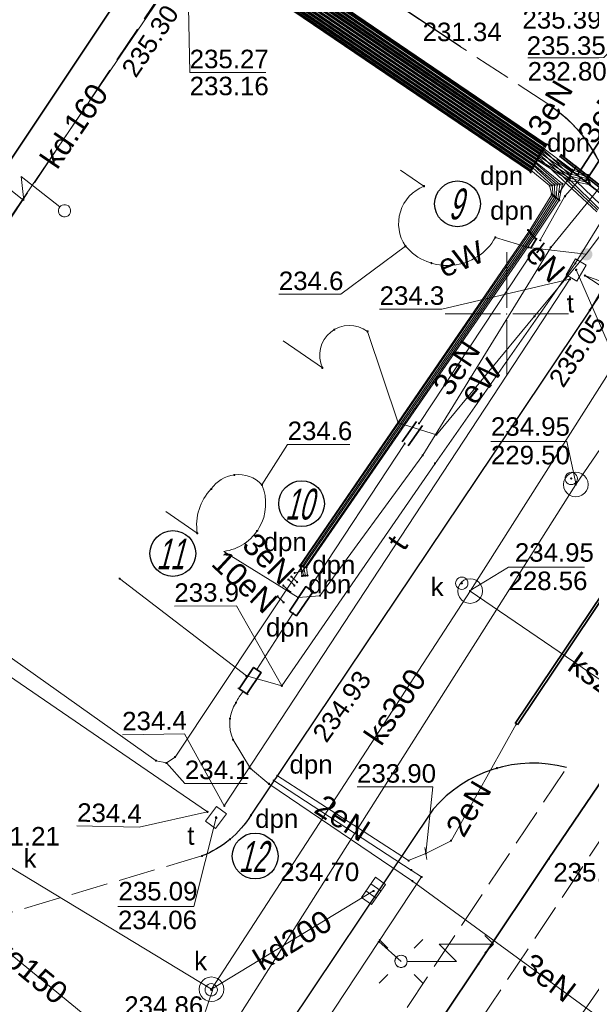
# Model space of a CAD drawing. Header units: metres. Extents: x 6603648 to 6604252, y 5739748 to 5740166.
# Tile 44 of 114: x 6603730 to 6603753, y 5739972 to 5740012. Entities that reach past the tile are written whole.
import ezdxf
from ezdxf.enums import TextEntityAlignment as Align

# ---------------------------------------------------------------- set-up
doc = ezdxf.new("R2010")
doc.units = ezdxf.units.M
doc.header["$PDSIZE"] = 0.75
doc.linetypes.add('ARK_LIN', pattern=[50, 50, 0])
doc.linetypes.add('PRZER3-1', pattern=[2, 1.5, -0.5])
doc.layers.get('0').update_dxf_attribs({"linetype": 'CONTINUOUS'})
for name, color, linetype, lineweight, true_color in [('GSLKOU', 7, 'CONTINUOUS', 18, 0x0a0909), ('GSLKRW', 7, 'CONTINUOUS', 25, 0x0a0909), ('GSLTTR', 7, 'CONTINUOUS', 35, 0x0a0909), ('GSPPRB', 7, 'CONTINUOUS', 18, 0x0a0909), ('GSPWPS', 7, 'CONTINUOUS', 13, 0x0a0909), ('GSPWPS_O', 7, 'CONTINUOUS', 13, 0x0a0909), ('GSSKOA', 7, 'CONTINUOUS', 18, 0x0a0909), ('GSSKPL', 7, 'CONTINUOUS', 18, 0x0a0909), ('GULENN', 1, 'CONTINUOUS', 18, 0xff0000), ('GULENN_O', 1, 'CONTINUOUS', 18, 0xff0000), ('GULEOR', 1, 'CONTINUOUS', 35, 0xff0000), ('GULEWN', 1, 'CONTINUOUS', 18, 0xff0000), ('GULEWN_O', 1, 'CONTINUOUS', 18, 0xff0000), ('GULKDP', 7, 'CONTINUOUS', 18, 0x803300), ('GULKDP_O', 7, 'CONTINUOUS', 18, 0x803300), ('GULKSP', 7, 'CONTINUOUS', 18, 0x803300), ('GULKSP_O', 7, 'CONTINUOUS', 18, 0x803300), ('GULTPR', 7, 'CONTINUOUS', 18, 0xff9100), ('GULTPR_O', 7, 'CONTINUOUS', 18, 0xff9100), ('GULWOP', 5, 'CONTINUOUS', 18, 0x0000ff), ('GULWOP_O', 5, 'CONTINUOUS', 18, 0x0000ff), ('GUPENP_O', 1, 'CONTINUOUS', 18, 0xff0000), ('GUPEZC', 7, 'CONTINUOUS', 18, 0x0a0909), ('GUPISL', 7, 'CONTINUOUS', 18, 0x0a0909), ('GUPKKS', 7, 'CONTINUOUS', 18, 0x0a0909), ('GUPKSD', 7, 'CONTINUOUS', 18, 0x803300), ('GUPKWZ', 7, 'CONTINUOUS', 18, 0x0a0909), ('GUPKWZ_O', 7, 'CONTINUOUS', 18, 0x0a0909), ('GUPTWZ', 7, 'CONTINUOUS', 18, 0x0a0909), ('GUPTWZ_O', 7, 'CONTINUOUS', 18, 0x0a0909)]:
    doc.layers.add(name, color=color, linetype=linetype, lineweight=lineweight, true_color=true_color)
for name, color, linetype, true_color in [('GUPESH', 1, 'CONTINUOUS', 0xff0000), ('GUPESH_O', 1, 'CONTINUOUS', 0xff0000), ('GUPEUI', 7, 'CONTINUOUS', 0x0a0909), ('GUPKSH', 7, 'CONTINUOUS', 0x803300), ('GUPKSH_O', 7, 'CONTINUOUS', 0x803300), ('GUPKZA_O', 7, 'CONTINUOUS', 0x0a0909), ('GUPTSH', 7, 'CONTINUOUS', 0xff9100), ('GUPTSH_O', 7, 'CONTINUOUS', 0xff9100), ('GUPWSH_O', 5, 'CONTINUOUS', 0x0000ff)]:
    doc.layers.add(name, color=color, linetype=linetype, true_color=true_color)
doc.layers.add('PKT_ARK', color=7, linetype='ARK_LIN', lineweight=18)
doc.styles.add('Arial', font='arial.ttf')
doc.styles.add('GEOS_050', font='GEOS_050', dxfattribs={"oblique": 15, "height": 2.5})

# ---------------------------------------------------------------- blocks, each defined once
blk = doc.blocks.new('GSPPRB0')
at = {"color": 0, "lineweight": 18}
blk.add_lwpolyline([(-0.007955, 0.0225), (0.007955, 0.0225), (0.0225, 0.007955), (0.0225, -0.007955), (0.007955, -0.0225), (-0.007955, -0.0225), (-0.0225, -0.007955), (-0.0225, 0.007955)], close=True, dxfattribs=at)
blk = doc.blocks.new('GUPISL1_5')
at = {"color": 0}
for points in [[(3.396745, 1.05234), (3.75, 0.7), (3.396745, 0.34766)], [(0.25, 0), (2.25, 0), (1.55, 0.7), (3.75, 0.7)]]:
    blk.add_lwpolyline(points, dxfattribs=at)
blk.add_lwpolyline([(0.25, 0), (0.241481, -0.064705), (0.216506, -0.125), (0.176777, -0.176777), (0.125, -0.216506), (0.064705, -0.241481), (0, -0.25), (-0.064705, -0.241481), (-0.125, -0.216506), (-0.176777, -0.176777), (-0.216506, -0.125), (-0.241481, -0.064705), (-0.25, 0), (-0.241481, 0.064705), (-0.216506, 0.125), (-0.176777, 0.176777), (-0.125, 0.216506), (-0.064705, 0.241481), (0, 0.25), (0.064705, 0.241481), (0.125, 0.216506), (0.176777, 0.176777), (0.216506, 0.125), (0.241481, 0.064705)], close=True, dxfattribs=at)
blk = doc.blocks.new('GUPEZC1')
at = {"color": 0}
blk.add_lwpolyline([(0, 0.25), (0, -0.25)], dxfattribs=at)
blk = doc.blocks.new('GUPISL1_4')
at = {"color": 0}
blk.add_lwpolyline([(0.25, 0), (0.241481, -0.064705), (0.216506, -0.125), (0.176777, -0.176777), (0.125, -0.216506), (0.064705, -0.241481), (0, -0.25), (-0.064705, -0.241481), (-0.125, -0.216506), (-0.176777, -0.176777), (-0.216506, -0.125), (-0.241481, -0.064705), (-0.25, 0), (-0.241481, 0.064705), (-0.216506, 0.125), (-0.176777, 0.176777), (-0.125, 0.216506), (-0.064705, 0.241481), (0, 0.25), (0.064705, 0.241481), (0.125, 0.216506), (0.176777, 0.176777), (0.216506, 0.125), (0.241481, 0.064705)], close=True, dxfattribs=at)
blk = doc.blocks.new('GUPISL1_10')
at = {"color": 0}
for points in [[(-0.883883, 0.883883), (-0.53033, 0.53033)], [(0.883883, 0.883883), (0.53033, 0.53033)], [(-0.883883, -0.883883), (-0.53033, -0.53033)], [(0.883883, -0.883883), (0.53033, -0.53033)]]:
    blk.add_lwpolyline(points, dxfattribs=at)
blk.add_lwpolyline([(0.25, 0), (0.234922, -0.085505), (0.19151, -0.160697), (0.125, -0.216507), (0.064705, -0.241482), (0, -0.25), (-0.064705, -0.241482), (-0.125, -0.216507), (-0.183262, -0.170042), (-0.225242, -0.10847), (-0.247207, -0.03726), (-0.247207, 0.03726), (-0.225242, 0.10847), (-0.183262, 0.170042), (-0.125, 0.216507), (-0.05563, 0.243732), (0.018682, 0.2493), (0.091335, 0.232718), (0.155872, 0.195458), (0.20656, 0.14083), (0.238893, 0.07369)], close=True, dxfattribs=at)
blk = doc.blocks.new('GUPESH1')
blk.add_hatch(color=0).paths.add_polyline_path([(0, 0.045), (-0.011647, 0.043467), (-0.0225, 0.038971), (-0.03182, 0.03182), (-0.038971, 0.0225), (-0.043467, 0.011647), (-0.045, 0), (-0.043467, -0.011647), (-0.038971, -0.0225), (-0.03182, -0.03182), (-0.0225, -0.038971), (-0.011647, -0.043467), (0, -0.045), (0.011647, -0.043467), (0.0225, -0.038971), (0.03182, -0.03182), (0.038971, -0.0225), (0.043467, -0.011647), (0.045, 0), (0.043467, 0.011647), (0.038971, 0.0225), (0.03182, 0.03182), (0.0225, 0.038971), (0.011647, 0.043467)])
blk = doc.blocks.new('GUPEUI1')
blk.add_hatch(color=0).paths.add_polyline_path([(0, 0.25), (-0.064705, 0.241481), (-0.125, 0.216506), (-0.176777, 0.176777), (-0.216506, 0.125), (-0.241481, 0.064705), (-0.25, 0), (-0.241481, -0.064705), (-0.216506, -0.125), (-0.176777, -0.176777), (-0.125, -0.216506), (-0.064705, -0.241481), (0, -0.25), (0.064705, -0.241481), (0.125, -0.216506), (0.176777, -0.176777), (0.216506, -0.125), (0.241481, -0.064705), (0.25, 0), (0.241481, 0.064705), (0.216506, 0.125), (0.176777, 0.176777), (0.125, 0.216506), (0.064705, 0.241481)])
blk = doc.blocks.new('GUPTSH1')
blk.add_hatch(color=0).paths.add_polyline_path([(0, 0.045), (-0.011647, 0.043467), (-0.0225, 0.038971), (-0.03182, 0.03182), (-0.038971, 0.0225), (-0.043467, 0.011647), (-0.045, 0), (-0.043467, -0.011647), (-0.038971, -0.0225), (-0.03182, -0.03182), (-0.0225, -0.038971), (-0.011647, -0.043467), (0, -0.045), (0.011647, -0.043467), (0.0225, -0.038971), (0.03182, -0.03182), (0.038971, -0.0225), (0.043467, -0.011647), (0.045, 0), (0.043467, 0.011647), (0.038971, 0.0225), (0.03182, 0.03182), (0.0225, 0.038971), (0.011647, 0.043467)])
blk = doc.blocks.new('GUPKWZ1_1')
at = {"color": 0}
blk.add_lwpolyline([(0.25, 0), (0.241481, -0.064705), (0.216506, -0.125), (0.176777, -0.176777), (0.125, -0.216506), (0.064705, -0.241481), (0, -0.25), (-0.064705, -0.241481), (-0.125, -0.216506), (-0.176777, -0.176777), (-0.216506, -0.125), (-0.241481, -0.064705), (-0.25, 0), (-0.241481, 0.064705), (-0.216506, 0.125), (-0.176777, 0.176777), (-0.125, 0.216506), (-0.064705, 0.241481), (0, 0.25), (0.064705, 0.241481), (0.125, 0.216506), (0.176777, 0.176777), (0.216506, 0.125), (0.241481, 0.064705)], close=True, dxfattribs=at)
blk = doc.blocks.new('GUPKSD1_1')
at = {"color": 0}
blk.add_lwpolyline([(0.5, 0), (0.482963, -0.12941), (0.433013, -0.25), (0.353553, -0.353553), (0.25, -0.433013), (0.12941, -0.482963), (0, -0.5), (-0.12941, -0.482963), (-0.25, -0.433013), (-0.353553, -0.353553), (-0.433013, -0.25), (-0.482963, -0.12941), (-0.5, 0), (-0.482963, 0.12941), (-0.433013, 0.25), (-0.353553, 0.353553), (-0.25, 0.433013), (-0.12941, 0.482963), (0, 0.5), (0.12941, 0.482963), (0.25, 0.433013), (0.353553, 0.353553), (0.433013, 0.25), (0.482963, 0.12941)], close=True, dxfattribs=at)
blk = doc.blocks.new('GUPTWZ1_3')
at = {"color": 0}
blk.add_lwpolyline([(0.375, -0.25), (-0.375, -0.25), (-0.375, 0.25), (0.375, 0.25)], close=True, dxfattribs=at)
blk = doc.blocks.new('GUPKSH1')
blk.add_hatch(color=0).paths.add_polyline_path([(0, 0.045), (-0.011647, 0.043467), (-0.0225, 0.038971), (-0.03182, 0.03182), (-0.038971, 0.0225), (-0.043467, 0.011647), (-0.045, 0), (-0.043467, -0.011647), (-0.038971, -0.0225), (-0.03182, -0.03182), (-0.0225, -0.038971), (-0.011647, -0.043467), (0, -0.045), (0.011647, -0.043467), (0.0225, -0.038971), (0.03182, -0.03182), (0.038971, -0.0225), (0.043467, -0.011647), (0.045, 0), (0.043467, 0.011647), (0.038971, 0.0225), (0.03182, 0.03182), (0.0225, 0.038971), (0.011647, 0.043467)])
blk = doc.blocks.new('GUPKKS1')
at = {"color": 0}
blk.add_lwpolyline([(0.5, -0.25), (-0.5, -0.25), (-0.5, 0.25), (0.5, 0.25)], close=True, dxfattribs=at)
for points in [[(-0.175, -0.25), (-0.175, 0.25)], [(0.175, -0.25), (0.175, 0.25)]]:
    blk.add_lwpolyline(points, dxfattribs=at)
blk = doc.blocks.new('GSPWPS1')
blk.add_hatch(color=0).paths.add_polyline_path([(0, 0.045), (-0.011647, 0.043467), (-0.0225, 0.038971), (-0.03182, 0.03182), (-0.038971, 0.0225), (-0.043467, 0.011647), (-0.045, 0), (-0.043467, -0.011647), (-0.038971, -0.0225), (-0.03182, -0.03182), (-0.0225, -0.038971), (-0.011647, -0.043467), (0, -0.045), (0.011647, -0.043467), (0.0225, -0.038971), (0.03182, -0.03182), (0.038971, -0.0225), (0.043467, -0.011647), (0.045, 0), (0.043467, 0.011647), (0.038971, 0.0225), (0.03182, 0.03182), (0.0225, 0.038971), (0.011647, 0.043467)])
blk = doc.blocks.new('ASS_SYM', base_point=(826.5, 303.25))
at = {"layer": 'PKT_ARK'}
for p, q in [((826.5, 303.5), (826.5, 305.75)), ((826.25, 303.25), (824, 303.25)), ((826.5, 303), (826.5, 300.75)), ((826.75, 303.25), (829, 303.25))]:
    blk.add_line(p, q, dxfattribs=at)
blk.add_point((826.5, 303.25), dxfattribs=at)
blk.add_point((826.5, 303.25), dxfattribs=at)

msp = doc.modelspace()

# ---------------------------------------------------------------- linework, layer by layer
for centre in [(6603748.005, 5740004.461), (6603741.682, 5739992.309), (6603736.463, 5739990.289), (6603739.801, 5739978.024)]:
    msp.add_circle(centre, 0.928)
at = {"layer": 'GSLKOU', "color": 18, "linetype": 'PRZER3-1', "lineweight": 18, "true_color": 0x0a0909}
for points in [[(6603732.661, 5739951.904), (6603752.425, 5739981.605)], [(6603734.536, 5739949.701), (6603754.754, 5739980.119)]]:
    msp.add_lwpolyline(points, dxfattribs=at)
at = {"layer": 'GSLKRW', "color": 18, "linetype": 'Continuous', "lineweight": 25, "true_color": 0x0a0909}
for points in [[(6603753.371, 5740000.151), (6603765.668, 5740018.361), (6603766.655, 5740019.953), (6603778.475, 5740037.568), (6603779.066, 5740038.432), (6603787.402, 5740050.94), (6603788.507, 5740052.702), (6603794.339, 5740061.531), (6603795.553, 5740063.198), (6603803.8, 5740084.82)], [(6603748.13, 5740010.83), (6603738.74, 5740017.1), (6603736.51, 5740018.59), (6603732.35, 5740021.36), (6603730.12, 5740022.86), (6603726, 5740025.6), (6603723.79, 5740027.08), (6603719.86, 5740029.72), (6603717.63, 5740031.22), (6603713.87, 5740033.74), (6603712.38, 5740034.75), (6603711.06, 5740035.65), (6603709.86, 5740036.43), (6603715.18, 5740044.25), (6603715.538, 5740044.785)]]:
    msp.add_lwpolyline(points, dxfattribs=at)
for points in [[(6603751.714, 5740008.484, -0.411757), (6603753.371, 5740000.151), (6603739.63, 5739979.68, -0.163934), (6603737.64, 5739978.03)], [(6603752.42, 5739981.61, 0.290206), (6603747.02, 5739979.92), (6603733.36, 5739959.55), (6603726.67, 5739949.5), (6603726.06, 5739948.7), (6603721.14, 5739942.69), (6603720.7, 5739951.42, 0.033899), (6603722.32, 5739953.87, 0.214352), (6603722.14, 5739958.99)]]:
    msp.add_lwpolyline(points, format="xyb", dxfattribs=at)
at = {"layer": 'GSLTTR', "color": 18, "linetype": 'Continuous', "lineweight": 35, "true_color": 0x0a0909}
msp.add_lwpolyline([(6603743.23, 5740026.2), (6603737, 5740016.92), (6603724.75, 5739998.56, 0.067802), (6603719.01, 5739986.63, 0.126619), (6603717.56, 5739961.64)], format="xyb", dxfattribs=at)
msp.add_lwpolyline([(6603754.73, 5739982.39), (6603751.71, 5739977.92), (6603748.86, 5739973.66), (6603746.04, 5739969.46)], dxfattribs=at)
at = {"layer": 'GSSKOA', "color": 18, "linetype": 'PRZER3-1', "lineweight": 18, "true_color": 0x0a0909}
msp.add_lwpolyline([(6603715.538, 5740044.785), (6603757.379, 5740016.708, 0.395703), (6603765.668, 5740018.361), (6603753.371, 5740000.151, 0.411757), (6603751.714, 5740008.484), (6603748.13, 5740010.83), (6603738.74, 5740017.1), (6603736.51, 5740018.59), (6603732.35, 5740021.36), (6603730.12, 5740022.86), (6603726, 5740025.6), (6603723.79, 5740027.08), (6603719.86, 5740029.72), (6603717.63, 5740031.22), (6603713.87, 5740033.74), (6603712.38, 5740034.75), (6603711.06, 5740035.65), (6603709.86, 5740036.43), (6603715.18, 5740044.25)], format="xyb", close=True, dxfattribs=at)
msp.add_lwpolyline([(6603739.63, 5739979.68, -0.163934), (6603737.64, 5739978.03), (6603729.43, 5739975.6), (6603720.87, 5739962.11), (6603720.98, 5739960.62, -0.117673), (6603722.14, 5739958.99, -0.214352), (6603722.32, 5739953.87, -0.033899), (6603720.7, 5739951.42), (6603721.14, 5739942.69), (6603726.06, 5739948.7), (6603726.67, 5739949.5), (6603733.36, 5739959.55)], format="xyb", dxfattribs=at)
at = {"layer": 'GSSKPL', "color": 18, "linetype": 'PRZER3-1', "lineweight": 18, "true_color": 0x0a0909}
msp.add_lwpolyline([(6603718.62, 5739963.32, -0.052081), (6603718, 5739973.29, -0.091075), (6603722.03, 5739990.76), (6603726.4, 5739998.67), (6603738.74, 5740017.1), (6603736.51, 5740018.59), (6603732.35, 5740021.36), (6603730.12, 5740022.86), (6603726, 5740025.6), (6603723.79, 5740027.08), (6603719.86, 5740029.72), (6603717.63, 5740031.22), (6603713.87, 5740033.74), (6603712.38, 5740034.75), (6603710.58, 5740032.06, 0.196712), (6603706.96, 5740012.89), (6603707.72, 5740009.07), (6603709.94, 5739997.72), (6603712.2, 5739986.22), (6603714.53, 5739974.4), (6603717.07, 5739961.54)], format="xyb", dxfattribs=at)
at = {"layer": 'GULENN', "color": 1, "linetype": 'Continuous', "lineweight": 18, "true_color": 0xff0000}
for points in [[(6603724.51, 5740081.59), (6603726.42, 5740080.26), (6603726.73, 5740079.56), (6603726.36, 5740078.87), (6603707.09, 5740049.69), (6603706.45, 5740048.05), (6603706.06, 5740046.53), (6603705.33, 5740040.95), (6603705.39, 5740040.52), (6603705.53, 5740040.01), (6603705.73, 5740039.66), (6603722.62, 5740026.02), (6603723.43, 5740025.46), (6603751.35, 5740006.51), (6603752.61, 5740005.67), (6603753.33, 5740005.46)], [(6603724.57, 5740081.67), (6603726.49, 5740080.31), (6603726.82, 5740079.56), (6603726.4, 5740078.85), (6603707.15, 5740049.65), (6603706.51, 5740048.04), (6603706.14, 5740046.5), (6603705.4, 5740040.95), (6603705.45, 5740040.54), (6603705.58, 5740040.04), (6603705.78, 5740039.73), (6603722.69, 5740026.1), (6603723.47, 5740025.52), (6603751.39, 5740006.58), (6603753.74, 5740004.27)], [(6603724.61, 5740081.74), (6603726.57, 5740080.36), (6603726.92, 5740079.56), (6603726.46, 5740078.82), (6603707.2, 5740049.61), (6603706.59, 5740048.02), (6603706.19, 5740046.48), (6603705.45, 5740040.94), (6603705.53, 5740040.56), (6603705.65, 5740040.08), (6603705.81, 5740039.77), (6603722.71, 5740026.13), (6603723.51, 5740025.56), (6603751.41, 5740006.62), (6603752.63, 5740005.76), (6603753.31, 5740005.54)], [(6603724.67, 5740081.83), (6603726.64, 5740080.41), (6603727.01, 5740079.56), (6603726.49, 5740078.8), (6603707.25, 5740049.58), (6603706.66, 5740048), (6603706.27, 5740046.45), (6603705.52, 5740040.93), (6603705.59, 5740040.57), (6603705.7, 5740040.11), (6603705.86, 5740039.84), (6603722.78, 5740026.2), (6603723.56, 5740025.63), (6603751.45, 5740006.69), (6603753.83, 5740004.41)], [(6603724.71, 5740081.89), (6603726.71, 5740080.46), (6603727.1, 5740079.56), (6603726.55, 5740078.78), (6603707.3, 5740049.54), (6603706.74, 5740047.98), (6603706.31, 5740046.43), (6603705.58, 5740040.93), (6603705.67, 5740040.59), (6603705.77, 5740040.15), (6603705.89, 5740039.88), (6603722.8, 5740026.23), (6603723.59, 5740025.67), (6603751.47, 5740006.73), (6603752.65, 5740005.84), (6603753.29, 5740005.63)], [(6603724.26, 5740081.21), (6603726.04, 5740080), (6603726.26, 5740079.56), (6603726.13, 5740078.99), (6603706.84, 5740049.87), (6603706.07, 5740048.15), (6603705.78, 5740046.63), (6603705.02, 5740040.98), (6603705.04, 5740040.44), (6603705.22, 5740039.84), (6603705.54, 5740039.4), (6603722.41, 5740025.78), (6603723.24, 5740025.2), (6603751.21, 5740006.24), (6603752.54, 5740005.41), (6603753.38, 5740005.23)], [(6603724.31, 5740081.29), (6603726.12, 5740080.06), (6603726.36, 5740079.56), (6603726.17, 5740078.97), (6603706.9, 5740049.83), (6603706.16, 5740048.13), (6603705.81, 5740046.62), (6603705.08, 5740040.98), (6603705.12, 5740040.46), (6603705.29, 5740039.87), (6603705.57, 5740039.44), (6603722.44, 5740025.82), (6603723.27, 5740025.24), (6603751.23, 5740006.28), (6603752.56, 5740005.5), (6603753.36, 5740005.31)], [(6603724.36, 5740081.36), (6603726.19, 5740080.1), (6603726.45, 5740079.56), (6603726.22, 5740078.94), (6603706.95, 5740049.79), (6603706.22, 5740048.11), (6603705.9, 5740046.59), (6603705.15, 5740040.97), (6603705.18, 5740040.47), (6603705.34, 5740039.9), (6603705.62, 5740039.51), (6603722.5, 5740025.89), (6603723.32, 5740025.31), (6603751.27, 5740006.35), (6603753.65, 5740004.14)], [(6603724.41, 5740081.44), (6603726.27, 5740080.16), (6603726.55, 5740079.56), (6603726.27, 5740078.92), (6603706.99, 5740049.76), (6603706.3, 5740048.09), (6603705.94, 5740046.57), (6603705.2, 5740040.96), (6603705.26, 5740040.49), (6603705.41, 5740039.94), (6603705.65, 5740039.56), (6603722.53, 5740025.92), (6603723.35, 5740025.35), (6603751.29, 5740006.4), (6603752.58, 5740005.58), (6603753.34, 5740005.39)], [(6603724.47, 5740081.52), (6603726.34, 5740080.21), (6603726.63, 5740079.56), (6603726.31, 5740078.9), (6603707.04, 5740049.72), (6603706.37, 5740048.07), (6603706.02, 5740046.54), (6603705.27, 5740040.96), (6603705.32, 5740040.5), (6603705.46, 5740039.97), (6603705.69, 5740039.61), (6603722.59, 5740025.99), (6603723.4, 5740025.41), (6603751.33, 5740006.47), (6603753.69, 5740004.21)], [(6603724.01, 5740080.84), (6603725.67, 5740079.75), (6603725.81, 5740079.56), (6603725.89, 5740079.11), (6603706.6, 5740050.04), (6603705.7, 5740048.25), (6603705.45, 5740046.75), (6603704.7, 5740041.01), (6603704.7, 5740040.36), (6603704.92, 5740039.67), (6603705.33, 5740039.12), (6603722.18, 5740025.52), (6603723.04, 5740024.93), (6603751.05, 5740005.94), (6603751.84, 5740005.21), (6603751.89, 5740004.79), (6603750.95, 5740003.31), (6603741.64, 5739989.79), (6603741.77, 5739989.39)], [(6603724.06, 5740080.92), (6603725.74, 5740079.8), (6603725.89, 5740079.56), (6603725.94, 5740079.08), (6603706.64, 5740050.01), (6603705.77, 5740048.23), (6603705.53, 5740046.72), (6603704.77, 5740041), (6603704.78, 5740040.37), (6603704.98, 5740039.7), (6603705.38, 5740039.18), (6603722.22, 5740025.57), (6603723.08, 5740024.98), (6603751.08, 5740006.01), (6603751.94, 5740005.23), (6603751.95, 5740004.75), (6603750.99, 5740003.25), (6603741.71, 5739989.78), (6603736.55, 5739982.04), (6603736.2, 5739981.8), (6603735.78, 5739981.89), (6603722.86, 5739991.05)], [(6603724.11, 5740080.99), (6603725.81, 5740079.85), (6603725.99, 5740079.56), (6603725.98, 5740079.06), (6603706.69, 5740049.97), (6603705.86, 5740048.21), (6603705.57, 5740046.71), (6603704.83, 5740041), (6603704.85, 5740040.39), (6603705.04, 5740039.73), (6603705.41, 5740039.22), (6603722.26, 5740025.62), (6603723.12, 5740025.03), (6603751.11, 5740006.05), (6603752.05, 5740005.24), (6603752, 5740004.71), (6603751.04, 5740003.2), (6603741.76, 5739989.76), (6603741.84, 5739989.39)], [(6603724.16, 5740081.06), (6603725.89, 5740079.9), (6603726.08, 5740079.56), (6603726.03, 5740079.04), (6603706.74, 5740049.94), (6603705.92, 5740048.19), (6603705.66, 5740046.68), (6603704.9, 5740040.99), (6603704.92, 5740040.41), (6603705.1, 5740039.77), (6603705.46, 5740039.29), (6603722.32, 5740025.68), (6603723.15, 5740025.08), (6603751.15, 5740006.12), (6603752.15, 5740005.25), (6603752.07, 5740004.66), (6603751.08, 5740003.16), (6603741.72, 5739989.57), (6603741.4, 5739989.5)], [(6603724.21, 5740081.14), (6603725.97, 5740079.96), (6603726.18, 5740079.56), (6603726.07, 5740079.02), (6603706.8, 5740049.9), (6603706, 5740048.17), (6603705.69, 5740046.66), (6603704.95, 5740040.99), (6603704.99, 5740040.42), (6603705.16, 5740039.8), (6603705.49, 5740039.34), (6603722.36, 5740025.72), (6603723.19, 5740025.14), (6603751.17, 5740006.17), (6603752.26, 5740005.27), (6603752.13, 5740004.61), (6603751.12, 5740003.11), (6603741.88, 5739989.73), (6603741.92, 5739989.4)], [(6603723.91, 5740080.69), (6603725.51, 5740079.65), (6603725.61, 5740079.56), (6603725.8, 5740079.16), (6603706.48, 5740050.12), (6603705.54, 5740048.29), (6603705.33, 5740046.8), (6603704.58, 5740041.02), (6603704.58, 5740040.33), (6603704.8, 5740039.6), (6603705.25, 5740039), (6603722.09, 5740025.41), (6603722.96, 5740024.82), (6603750.98, 5740005.83), (6603751.74, 5740005.2), (6603751.83, 5740004.84), (6603750.91, 5740003.35), (6603741.61, 5739989.8), (6603741.7, 5739989.38)], [(6603750.97, 5740005.74), (6603751.63, 5740006.87)], [(6603752.15, 5740004.95), (6603752.82, 5740005.97)], [(6603752.998, 5740005.495), (6603752.36, 5740004.77), (6603751.358, 5740002.984)], [(6603734.304, 5739989.271), (6603739.443, 5739985.326), (6603740.881, 5739984.925), (6603747.092, 5739993.941), (6603752.78, 5740002.047), (6603754.36, 5740004.599)], [(6603750.86, 5740003.4), (6603751.17, 5740003.06)], [(6603751.087, 5740002.565), (6603746.446, 5739995.563)], [(6603745.866, 5739994.746), (6603741.993, 5739988.855)], [(6603741.22, 5739988.73), (6603740.94, 5739988.99)], [(6603741.15, 5739989.23), (6603741.39, 5739988.99)], [(6603741.5, 5739989.13), (6603741.27, 5739989.35)], [(6603740.71, 5739988.55), (6603740.95, 5739988.31)], [(6603741.329, 5739987.862), (6603739.87, 5739985.582)], [(6603750.389, 5739983.373), (6603747.744, 5739978.645), (6603746.722, 5739978.127)], [(6603740.519, 5739981.114), (6603746.132, 5739977.459), (6603746.548, 5739977.177), (6603744.816, 5739974.559), (6603745.715, 5739973.757), (6603744.816, 5739974.559), (6603728.607, 5739950.041), (6603729.41, 5739949.413), (6603728.607, 5739950.041), (6603722.462, 5739940.747), (6603721.605, 5739936.139), (6603721.618, 5739931.499)], [(6603746.722, 5739978.127), (6603746.024, 5739977.841), (6603740.664, 5739981.301)]]:
    msp.add_lwpolyline(points, dxfattribs=at)
for points in [[(6603736.175, 5739991.99), (6603737.452, 5739991.111, -0.233379), (6603738.019, 5739992.906, -0.216868), (6603738.957, 5739993.475, -0.249551), (6603740.074, 5739993.07, -0.49593), (6603738.523, 5739990.375), (6603741.539, 5739988.499), (6603742.428, 5739988.577), (6603746.595, 5739994.272), (6603751.787, 5740002.697), (6603753.691, 5740005.036), (6603757.306, 5740010.8), (6603764.003, 5740021.476)], [(6603739.309, 5739984.7, 0.0453), (6603739.024, 5739984.247, 0.253531), (6603738.904, 5739982.742), (6603739.609, 5739981.58), (6603740.354, 5739980.954), (6603746.175, 5739977.009), (6603753.49, 5739971.67), (6603758.429, 5739968.416)]]:
    msp.add_lwpolyline(points, format="xyb", dxfattribs=at)
at = {"layer": 'GULEOR', "color": 1, "linetype": 'Continuous', "lineweight": 35, "true_color": 0xff0000}
for points in [[(6603724.16, 5740081.06), (6603725.89, 5740079.9), (6603726.08, 5740079.56), (6603726.03, 5740079.04), (6603706.74, 5740049.94), (6603705.92, 5740048.19), (6603705.66, 5740046.68), (6603704.9, 5740040.99), (6603704.92, 5740040.41), (6603705.1, 5740039.77), (6603705.46, 5740039.29), (6603722.32, 5740025.68), (6603723.15, 5740025.08), (6603751.15, 5740006.12)], [(6603725.8, 5740079.16), (6603706.48, 5740050.12), (6603705.54, 5740048.29), (6603705.33, 5740046.8), (6603704.58, 5740041.02), (6603704.58, 5740040.33), (6603704.8, 5740039.6), (6603705.25, 5740039), (6603722.09, 5740025.41), (6603722.96, 5740024.82), (6603750.98, 5740005.83)], [(6603725.89, 5740079.11), (6603706.6, 5740050.04), (6603705.7, 5740048.25), (6603705.45, 5740046.75), (6603704.7, 5740041.01), (6603704.7, 5740040.36), (6603704.92, 5740039.67), (6603705.33, 5740039.12), (6603722.18, 5740025.52), (6603723.04, 5740024.93), (6603751.05, 5740005.94)], [(6603725.94, 5740079.08), (6603706.64, 5740050.01), (6603705.77, 5740048.23), (6603705.53, 5740046.72), (6603704.77, 5740041), (6603704.78, 5740040.37), (6603704.98, 5740039.7), (6603705.38, 5740039.18), (6603722.22, 5740025.57), (6603723.08, 5740024.98), (6603751.08, 5740006.01)], [(6603725.98, 5740079.06), (6603706.69, 5740049.97), (6603705.86, 5740048.21), (6603705.57, 5740046.71), (6603704.83, 5740041), (6603704.85, 5740040.39), (6603705.04, 5740039.73), (6603705.41, 5740039.22), (6603722.26, 5740025.62), (6603723.12, 5740025.03), (6603751.11, 5740006.05)], [(6603726.07, 5740079.02), (6603706.8, 5740049.9), (6603706, 5740048.17), (6603705.69, 5740046.66), (6603704.95, 5740040.99), (6603704.99, 5740040.42), (6603705.16, 5740039.8), (6603705.49, 5740039.34), (6603722.36, 5740025.72), (6603723.19, 5740025.14), (6603751.17, 5740006.17)], [(6603726.13, 5740078.99), (6603706.84, 5740049.87), (6603706.07, 5740048.15), (6603705.78, 5740046.63), (6603705.02, 5740040.98), (6603705.04, 5740040.44), (6603705.22, 5740039.84), (6603705.54, 5740039.4), (6603722.41, 5740025.78), (6603723.24, 5740025.2), (6603751.21, 5740006.24)], [(6603726.17, 5740078.97), (6603706.9, 5740049.83), (6603706.16, 5740048.13), (6603705.81, 5740046.62), (6603705.08, 5740040.98), (6603705.12, 5740040.46), (6603705.29, 5740039.87), (6603705.57, 5740039.44), (6603722.44, 5740025.82), (6603723.27, 5740025.24), (6603751.23, 5740006.28)], [(6603726.22, 5740078.94), (6603706.95, 5740049.79), (6603706.22, 5740048.11), (6603705.9, 5740046.59), (6603705.15, 5740040.97), (6603705.18, 5740040.47), (6603705.34, 5740039.9), (6603705.62, 5740039.51), (6603722.5, 5740025.89), (6603723.32, 5740025.31), (6603751.27, 5740006.35)], [(6603726.27, 5740078.92), (6603706.99, 5740049.76), (6603706.3, 5740048.09), (6603705.94, 5740046.57), (6603705.2, 5740040.96), (6603705.26, 5740040.49), (6603705.41, 5740039.94), (6603705.65, 5740039.56), (6603722.53, 5740025.92), (6603723.35, 5740025.35), (6603751.29, 5740006.4)], [(6603726.31, 5740078.9), (6603707.04, 5740049.72), (6603706.37, 5740048.07), (6603706.02, 5740046.54), (6603705.27, 5740040.96), (6603705.32, 5740040.5), (6603705.46, 5740039.97), (6603705.69, 5740039.61), (6603722.59, 5740025.99), (6603723.4, 5740025.41), (6603751.33, 5740006.47)], [(6603726.36, 5740078.87), (6603707.09, 5740049.69), (6603706.45, 5740048.05), (6603706.06, 5740046.53), (6603705.33, 5740040.95), (6603705.39, 5740040.52), (6603705.53, 5740040.01), (6603705.73, 5740039.66), (6603722.62, 5740026.02), (6603723.43, 5740025.46), (6603751.35, 5740006.51)], [(6603726.4, 5740078.85), (6603707.15, 5740049.65), (6603706.51, 5740048.04), (6603706.14, 5740046.5), (6603705.4, 5740040.95), (6603705.45, 5740040.54), (6603705.58, 5740040.04), (6603705.78, 5740039.73), (6603722.69, 5740026.1), (6603723.47, 5740025.52), (6603751.39, 5740006.58)], [(6603726.46, 5740078.82), (6603707.2, 5740049.61), (6603706.59, 5740048.02), (6603706.19, 5740046.48), (6603705.45, 5740040.94), (6603705.53, 5740040.56), (6603705.65, 5740040.08), (6603705.81, 5740039.77), (6603722.71, 5740026.13), (6603723.51, 5740025.56), (6603751.41, 5740006.62)], [(6603726.49, 5740078.8), (6603707.25, 5740049.58), (6603706.66, 5740048), (6603706.27, 5740046.45), (6603705.52, 5740040.93), (6603705.59, 5740040.57), (6603705.7, 5740040.11), (6603705.86, 5740039.84), (6603722.78, 5740026.2), (6603723.56, 5740025.63), (6603751.45, 5740006.69)], [(6603726.55, 5740078.78), (6603707.3, 5740049.54), (6603706.74, 5740047.98), (6603706.31, 5740046.43), (6603705.58, 5740040.93), (6603705.67, 5740040.59), (6603705.77, 5740040.15), (6603705.89, 5740039.88), (6603722.8, 5740026.23), (6603723.59, 5740025.67), (6603751.47, 5740006.73)], [(6603726.59, 5740078.76), (6603707.35, 5740049.5), (6603706.81, 5740047.96), (6603706.39, 5740046.41), (6603705.65, 5740040.92), (6603705.73, 5740040.6), (6603705.83, 5740040.17), (6603705.94, 5740039.95), (6603722.86, 5740026.3), (6603723.63, 5740025.73), (6603751.52, 5740006.81)], [(6603726.64, 5740078.73), (6603707.39, 5740049.47), (6603706.88, 5740047.94), (6603706.44, 5740046.39), (6603705.7, 5740040.92), (6603705.79, 5740040.62), (6603705.9, 5740040.21), (6603705.98, 5740040), (6603722.9, 5740026.34), (6603723.67, 5740025.77), (6603751.54, 5740006.85)], [(6603726.68, 5740078.71), (6603707.45, 5740049.43), (6603706.96, 5740047.92), (6603706.51, 5740046.36), (6603705.77, 5740040.91), (6603705.86, 5740040.63), (6603705.96, 5740040.25), (6603706.02, 5740040.06), (6603722.95, 5740026.4), (6603723.7, 5740025.82), (6603751.56, 5740006.89)], [(6603705.21, 5740038.95), (6603722.04, 5740025.36), (6603722.92, 5740024.77), (6603750.96, 5740005.78)], [(6603705.29, 5740039.06), (6603722.13, 5740025.47), (6603723, 5740024.87), (6603751.02, 5740005.89)], [(6603752.839, 5740005.599), (6603756.566, 5740011.295)], [(6603756.931, 5740011.052), (6603753.194, 5740005.366)], [(6603752.07, 5740006.25), (6603768.78, 5739993.13)], [(6603752.17, 5740006.38), (6603768.85, 5739993.29)], [(6603752.22, 5740006.44), (6603768.89, 5739993.38)], [(6603750.958, 5740002.651), (6603751.219, 5740003.076)], [(6603751.513, 5740002.882), (6603751.221, 5740002.476)], [(6603745.764, 5739994.815), (6603746.337, 5739995.637)], [(6603746.581, 5739995.472), (6603746.007, 5739994.65)], [(6603754.919, 5739990.209), (6603750.347, 5739983.401)], [(6603750.431, 5739983.345), (6603755.002, 5739990.153)]]:
    msp.add_lwpolyline(points, dxfattribs=at)
for points in [[(6603741.19, 5739987.952), (6603741.851, 5739988.945), (6603742.155, 5739988.751), (6603741.474, 5739987.768)], [(6603739.153, 5739984.8), (6603739.736, 5739985.672), (6603740.04, 5739985.468), (6603739.467, 5739984.597)]]:
    msp.add_lwpolyline(points, close=True, dxfattribs=at)
at = {"layer": 'GULEWN', "color": 1, "linetype": 'Continuous', "lineweight": 18, "true_color": 0xff0000}
for points in [[(6603745.698, 5740005.83), (6603746.645, 5740005.179, 0.479034), (6603745.895, 5740002.749, 0.523651), (6603749.539, 5740003.102), (6603750.887, 5740002.699), (6603753.223, 5740002.416)], [(6603740.936, 5739998.91), (6603742.526, 5739997.816, -0.77956), (6603744.354, 5739999.29), (6603745.598, 5739995.582), (6603747.148, 5739995.103), (6603751.123, 5739999.903), (6603753.223, 5740002.416)]]:
    msp.add_lwpolyline(points, format="xyb", dxfattribs=at)
msp.add_lwpolyline([(6603753.223, 5740002.416), (6603754.694, 5740004.376)], dxfattribs=at)
at = {"layer": 'GULKDP', "color": 36, "linetype": 'Continuous', "lineweight": 18, "true_color": 0x803300}
for points in [[(6603764.477, 5739907.103), (6603762.949, 5739907.983), (6603754.079, 5739913.346), (6603717.161, 5739937.74), (6603730.219, 5739957.456), (6603752.8, 5739993.086), (6603781.546, 5740035.03), (6603814.503, 5740080.605)], [(6603738.027, 5739972.625), (6603744.597, 5739976.611)]]:
    msp.add_lwpolyline(points, dxfattribs=at)
msp.add_lwpolyline([(6603717.9, 5739971.95), (6603717.98, 5739972.44, -0.146926), (6603726.18, 5739998.5), (6603736.75, 5740014.02), (6603737.03, 5740014.43)], format="xyb", dxfattribs=at)
at = {"layer": 'GULKSP', "color": 36, "linetype": 'Continuous', "lineweight": 18, "true_color": 0x803300}
for points in [[(6603748.516, 5739988.769), (6603772.737, 5740026.902), (6603803.221, 5740067.921)], [(6603728.501, 5739987.589), (6603723.746, 5739981.283), (6603729.866, 5739977.573), (6603738.027, 5739972.625), (6603748.516, 5739988.769)], [(6603748.516, 5739988.769), (6603769.313, 5739974.582), (6603787.37, 5739961.971), (6603794.163, 5739956.998)]]:
    msp.add_lwpolyline(points, dxfattribs=at)
at = {"layer": 'GULTPR', "color": 30, "linetype": 'Continuous', "lineweight": 18, "true_color": 0xff9100}
for points in [[(6603752.565, 5740001.407), (6603738.549, 5739980.061)], [(6603769.364, 5739991.018), (6603753.171, 5740001.557)], [(6603737.871, 5739979.817), (6603723.9, 5739989.372)]]:
    msp.add_lwpolyline(points, dxfattribs=at)
at = {"layer": 'GULWOP', "color": 5, "linetype": 'Continuous', "lineweight": 18, "true_color": 0x0000ff}
for points in [[(6603745.201, 5739960.057), (6603740.434, 5739963.332), (6603740.26, 5739965.529), (6603720.897, 5739981.424), (6603720.225, 5739982.01), (6603719.36, 5739982.56)], [(6603745.201, 5739960.057), (6603746.79, 5739962.599), (6603755.14, 5739974.639), (6603756.52, 5739976.667)]]:
    msp.add_lwpolyline(points, dxfattribs=at)
at = {"layer": 'GUPESH_O', "color": 1, "linetype": 'Continuous', "lineweight": 13, "true_color": 0xff0000, "flags": 128}
for points in [[(6603745.895, 5740002.749), (6603743.279, 5740000.795), (6603740.759, 5740000.795)], [(6603740.074, 5739993.07), (6603741.117, 5739994.713), (6603743.637, 5739994.713)], [(6603740.881, 5739984.925), (6603739.046, 5739988.167), (6603736.526, 5739988.156)], [(6603736.2, 5739981.8), (6603736.95, 5739980.971), (6603739.47, 5739980.971)], [(6603746.722, 5739978.127), (6603747.01, 5739980.828), (6603743.93, 5739980.828)]]:
    msp.add_lwpolyline(points, dxfattribs=at)
at = {"layer": 'GUPKSH_O', "color": 36, "linetype": 'Continuous', "lineweight": 13, "true_color": 0x803300, "flags": 128}
for points in [[(6603737.055, 5740014.435), (6603737.146, 5740009.787), (6603740.226, 5740009.787)], [(6603755.396, 5740011.876), (6603753.93, 5740010.383), (6603750.85, 5740010.383)], [(6603752.813, 5739993.069), (6603752.44, 5739994.827), (6603749.36, 5739994.827)], [(6603748.522, 5739988.793), (6603750.07, 5739989.73), (6603753.15, 5739989.73)], [(6603738.082, 5739972.613), (6603737.673, 5739971.424), (6603734.593, 5739971.424)]]:
    msp.add_lwpolyline(points, dxfattribs=at)
at = {"layer": 'GUPTSH_O', "color": 30, "linetype": 'Continuous', "lineweight": 13, "true_color": 0xff9100, "flags": 128}
for points in [[(6603752.811, 5740001.781), (6603754.48, 5739997.97), (6603757.56, 5739997.97)], [(6603752.565, 5740001.407), (6603747.367, 5740000.196), (6603744.847, 5740000.194)], [(6603753.171, 5740001.557), (6603755.246, 5740000.818), (6603757.766, 5740000.763)], [(6603738.549, 5739980.061), (6603736.935, 5739982.979), (6603734.415, 5739982.943)], [(6603737.871, 5739979.817), (6603735.091, 5739979.194), (6603732.571, 5739979.249)], [(6603738.226, 5739979.627), (6603737.317, 5739975.984), (6603734.237, 5739975.984)]]:
    msp.add_lwpolyline(points, dxfattribs=at)

# ---------------------------------------------------------------- block references
at = {"layer": 'GSPPRB', "color": 18, "linetype": 'Continuous', "lineweight": 18, "true_color": 0x0a0909, "rotation": 90}
for p in [(6603751.714, 5740008.484), (6603751.39, 5740006.58), (6603751.41, 5740006.62), (6603751.45, 5740006.69), (6603751.47, 5740006.73), (6603751.52, 5740006.81), (6603751.54, 5740006.85), (6603751.56, 5740006.89), (6603751.15, 5740006.12), (6603751.17, 5740006.17), (6603751.21, 5740006.24), (6603751.23, 5740006.28), (6603751.27, 5740006.35), (6603751.29, 5740006.4), (6603751.33, 5740006.47), (6603751.35, 5740006.51), (6603752.07, 5740006.25), (6603752.17, 5740006.38), (6603752.22, 5740006.44), (6603750.96, 5740005.78), (6603750.98, 5740005.83), (6603751.02, 5740005.89), (6603751.05, 5740005.94), (6603751.08, 5740006.01), (6603751.11, 5740006.05), (6603752.63, 5740005.76), (6603752.65, 5740005.84), (6603752.54, 5740005.41), (6603752.56, 5740005.5), (6603752.58, 5740005.58), (6603752.61, 5740005.67), (6603752.998, 5740005.495), (6603753.29, 5740005.63), (6603753.31, 5740005.54), (6603753.33, 5740005.46), (6603753.34, 5740005.39), (6603746.645, 5740005.179), (6603751.74, 5740005.2), (6603751.84, 5740005.21), (6603751.94, 5740005.23), (6603752.05, 5740005.24), (6603752.15, 5740005.25), (6603752.26, 5740005.27), (6603753.36, 5740005.31), (6603753.38, 5740005.23), (6603751.83, 5740004.84), (6603751.89, 5740004.79), (6603751.95, 5740004.75), (6603752, 5740004.71), (6603752.07, 5740004.66), (6603752.13, 5740004.61), (6603752.36, 5740004.77), (6603750.91, 5740003.35), (6603749.539, 5740003.102), (6603750.95, 5740003.31), (6603750.99, 5740003.25), (6603751.04, 5740003.2), (6603751.08, 5740003.16), (6603751.12, 5740003.11), (6603751.358, 5740002.984), (6603750.887, 5740002.699), (6603751.087, 5740002.565), (6603751.787, 5740002.697), (6603746.939, 5740002.06), (6603752.78, 5740002.047), (6603753.371, 5740000.151), (6603751.123, 5739999.903), (6603743.01, 5739999.365), (6603744.354, 5739999.29), (6603742.526, 5739997.816), (6603745.598, 5739995.582), (6603746.446, 5739995.563), (6603747.148, 5739995.103), (6603745.866, 5739994.746), (6603746.595, 5739994.272), (6603747.092, 5739993.941), (6603738.957, 5739993.475), (6603738.019, 5739992.906), (6603737.452, 5739991.111), (6603739.88, 5739991.201), (6603741.61, 5739989.8), (6603741.64, 5739989.79), (6603741.71, 5739989.78), (6603741.76, 5739989.76), (6603741.27, 5739989.35), (6603741.72, 5739989.57), (6603741.88, 5739989.73), (6603740.94, 5739988.99), (6603741.15, 5739989.23), (6603741.5, 5739989.13), (6603741.22, 5739988.73), (6603741.993, 5739988.855), (6603742.428, 5739988.577), (6603740.71, 5739988.55), (6603741.539, 5739988.499), (6603741.329, 5739987.862), (6603739.87, 5739985.582), (6603739.443, 5739985.326), (6603739.024, 5739984.247), (6603738.782, 5739983.592), (6603750.389, 5739983.373), (6603738.904, 5739982.742), (6603735.78, 5739981.89), (6603736.2, 5739981.8), (6603736.55, 5739982.04), (6603739.609, 5739981.58), (6603749.609, 5739981.589), (6603740.354, 5739980.954), (6603739.63, 5739979.68), (6603738.78, 5739978.7), (6603747.744, 5739978.645), (6603737.64, 5739978.03), (6603746.024, 5739977.841), (6603751.71, 5739977.92), (6603746.132, 5739977.459), (6603746.175, 5739977.009), (6603746.548, 5739977.177), (6603744.816, 5739974.559), (6603748.86, 5739973.66)]:
    msp.add_blockref('GSPPRB0', p, dxfattribs=at)
at = {"layer": 'GSPWPS', "color": 18, "linetype": 'Continuous', "lineweight": 13, "true_color": 0x0a0909, "rotation": 90}
for p in [(6603753.37, 5740000.15), (6603739.63, 5739979.68)]:
    msp.add_blockref('GSPWPS1', p, dxfattribs=at)
at = {"layer": 'GUPESH', "color": 1, "linetype": 'Continuous', "lineweight": 5, "true_color": 0xff0000, "rotation": 90}
for p in [(6603751.56, 5740006.89), (6603751.35, 5740006.51), (6603751.39, 5740006.58), (6603751.41, 5740006.62), (6603751.45, 5740006.69), (6603751.47, 5740006.73), (6603751.52, 5740006.81), (6603751.54, 5740006.85), (6603751.63, 5740006.87), (6603751.15, 5740006.12), (6603751.15, 5740006.12), (6603751.17, 5740006.17), (6603751.21, 5740006.24), (6603751.21, 5740006.24), (6603751.23, 5740006.28), (6603751.27, 5740006.35), (6603751.29, 5740006.4), (6603751.33, 5740006.47), (6603752.07, 5740006.25), (6603752.17, 5740006.38), (6603752.22, 5740006.44), (6603750.96, 5740005.78), (6603750.97, 5740005.74), (6603750.98, 5740005.83), (6603751.02, 5740005.89), (6603751.05, 5740005.94), (6603751.08, 5740006.01), (6603751.08, 5740006.01), (6603751.11, 5740006.05), (6603752.63, 5740005.76), (6603752.65, 5740005.84), (6603752.82, 5740005.97), (6603752.54, 5740005.41), (6603752.56, 5740005.5), (6603752.58, 5740005.58), (6603752.61, 5740005.67), (6603753.29, 5740005.63), (6603753.31, 5740005.54), (6603753.33, 5740005.46), (6603753.34, 5740005.39), (6603753.36, 5740005.31), (6603746.645, 5740005.179), (6603751.74, 5740005.2), (6603751.84, 5740005.21), (6603751.94, 5740005.23), (6603752.05, 5740005.24), (6603752.15, 5740005.25), (6603752.15, 5740004.95), (6603752.26, 5740005.27), (6603753.38, 5740005.23), (6603751.83, 5740004.84), (6603751.89, 5740004.79), (6603751.95, 5740004.75), (6603752, 5740004.71), (6603752.07, 5740004.66), (6603752.13, 5740004.61), (6603752.36, 5740004.77), (6603750.86, 5740003.4), (6603750.91, 5740003.35), (6603750.95, 5740003.31), (6603750.99, 5740003.25), (6603751.04, 5740003.2), (6603751.08, 5740003.16), (6603751.12, 5740003.11), (6603751.17, 5740003.06), (6603745.895, 5740002.749), (6603751.123, 5739999.903), (6603745.598, 5739995.582), (6603740.074, 5739993.07), (6603737.452, 5739991.111), (6603741.61, 5739989.8), (6603741.64, 5739989.79), (6603741.71, 5739989.78), (6603741.76, 5739989.76), (6603741.88, 5739989.73), (6603741.27, 5739989.35), (6603741.4, 5739989.5), (6603741.7, 5739989.38), (6603741.72, 5739989.57), (6603741.77, 5739989.39), (6603741.84, 5739989.39), (6603741.92, 5739989.4), (6603734.304, 5739989.271), (6603740.94, 5739988.99), (6603741.15, 5739989.23), (6603741.39, 5739988.99), (6603741.5, 5739989.13), (6603740.71, 5739988.55), (6603741.22, 5739988.73), (6603742.428, 5739988.577), (6603740.95, 5739988.31), (6603740.881, 5739984.925), (6603735.78, 5739981.89), (6603736.2, 5739981.8), (6603736.55, 5739982.04), (6603746.722, 5739978.127), (6603746.548, 5739977.177)]:
    msp.add_blockref('GUPESH1', p, dxfattribs=at)
at = {"layer": 'GUPEUI', "color": 18, "linetype": 'Continuous', "lineweight": 5, "true_color": 0x0a0909, "rotation": 90}
msp.add_blockref('GUPEUI1', (6603753.223, 5740002.416), dxfattribs=at)
at = {"layer": 'GUPEZC', "color": 18, "linetype": 'Continuous', "lineweight": 18, "true_color": 0x0a0909}
for p, rotation in [((6603739.309, 5739984.7), 235.7909105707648), ((6603746.722, 5739978.127), 8.722879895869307)]:
    msp.add_blockref('GUPEZC1', p, dxfattribs=dict(at, rotation=rotation))
at = {"layer": 'GUPISL', "color": 18, "linetype": 'Continuous', "lineweight": 18, "true_color": 0x0a0909}
for name, p, rotation in [('GUPISL1_5', (6603732.07, 5740004.18), 141.6070142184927), ('GUPISL1_10', (6603745.715, 5739973.757), 90), ('GUPISL1_5', (6603745.715, 5739973.757), 359.9999974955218), ('GUPISL1_4', (6603745.715, 5739973.757), 90)]:
    msp.add_blockref(name, p, dxfattribs=dict(at, rotation=rotation))
at = {"layer": 'GUPKKS', "color": 18, "linetype": 'Continuous', "lineweight": 18, "true_color": 0x0a0909, "rotation": 55.06575439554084}
msp.add_blockref('GUPKKS1', (6603744.597, 5739976.611), dxfattribs=at)
at = {"layer": 'GUPKSD', "color": 36, "linetype": 'Continuous', "lineweight": 18, "true_color": 0x803300, "rotation": 90}
for p in [(6603752.8, 5739993.086), (6603748.516, 5739988.769), (6603738.027, 5739972.625)]:
    msp.add_blockref('GUPKSD1_1', p, dxfattribs=at)
at = {"layer": 'GUPKSH', "color": 36, "linetype": 'Continuous', "lineweight": 5, "true_color": 0x803300, "rotation": 90}
for p in [(6603752.615, 5739993.332), (6603752.8, 5739993.086), (6603748.179, 5739989.082), (6603748.516, 5739988.769), (6603744.6, 5739976.61), (6603738.017, 5739972.605), (6603738.027, 5739972.625)]:
    msp.add_blockref('GUPKSH1', p, dxfattribs=at)
at = {"layer": 'GUPKWZ', "color": 18, "linetype": 'Continuous', "lineweight": 18, "true_color": 0x0a0909, "rotation": 90}
for p in [(6603752.615, 5739993.332), (6603748.179, 5739989.082), (6603738.017, 5739972.605)]:
    msp.add_blockref('GUPKWZ1_1', p, dxfattribs=at)
at = {"layer": 'GUPTSH', "color": 30, "linetype": 'Continuous', "lineweight": 5, "true_color": 0xff9100, "rotation": 90}
for p in [(6603752.81, 5740001.78), (6603752.82, 5740001.79), (6603752.565, 5740001.407), (6603753.171, 5740001.557), (6603737.871, 5739979.817), (6603738.549, 5739980.061), (6603738.209, 5739979.588), (6603738.228, 5739979.571)]:
    msp.add_blockref('GUPTSH1', p, dxfattribs=at)
at = {"layer": 'GUPTWZ', "color": 18, "linetype": 'Continuous', "lineweight": 18, "true_color": 0x0a0909}
for p, rotation in [((6603752.811, 5740001.781), 59.80308481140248), ((6603738.209, 5739979.588), 53.51365537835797)]:
    msp.add_blockref('GUPTWZ1_3', p, dxfattribs=dict(at, rotation=rotation))
at = {"layer": 'PKT_ARK', "linetype": 'Continuous'}
msp.add_blockref('ASS_SYM', (6603750, 5740000), dxfattribs=at)

# ---------------------------------------------------------------- texts
at = {"style": 'GEOS_050', "oblique": 15, "width": 0.6}
for s, p in [('9', (6603747.638, 5740003.832)), ('10', (6603741.01, 5739991.665)), ('11', (6603735.791, 5739989.645)), ('12', (6603739.129, 5739977.38))]:
    msp.add_text(s, height=1.25, rotation=360, dxfattribs=at).set_placement(p)
at = {"layer": 'GSPWPS_O', "color": 18, "linetype": 'Continuous', "lineweight": 0, "true_color": 0x0a0909, "style": 'Arial'}
for s, rotation, p in [('235.30', 56.1179, (6603734.959, 5740009.528)), ('235.05', 56.6909, (6603752.29, 5739996.963)), ('234.93', 54.6144, (6603742.688, 5739982.575))]:
    msp.add_text(s, height=0.75, rotation=rotation, dxfattribs=at).set_placement(p)
at = {"layer": 'GULENN_O', "color": 1, "linetype": 'Continuous', "lineweight": 0, "true_color": 0xff0000, "style": 'Arial'}
for s, rotation, p in [('3eN', 59.712, (6603752.148, 5740008.116)), ('3eN', 56.7006, (6603754.193, 5740007.78)), ('eN', 312.3575, (6603751.239, 5740001.783)), ('3eN', 56.4619, (6603748.337, 5739997.571)), ('3eN', 315, (6603740.034, 5739989.756)), ('10eN', 317.1211, (6603739.07, 5739988.809)), ('2eN', 59.6301, (6603748.838, 5739979.72)), ('2eN', 327.1533, (6603743.1, 5739979.193)), ('3eN', 322.7277, (6603751.44, 5739972.738))]:
    msp.add_text(s, height=0.9, rotation=rotation, dxfattribs=at).set_placement(p, align=Align.CENTER)
at = {"layer": 'GULEWN_O', "color": 1, "linetype": 'Continuous', "lineweight": 0, "true_color": 0xff0000, "style": 'Arial'}
for rotation, p in [(22.2894, (6603748.315, 5740001.811)), (50.3771, (6603749.3, 5739996.982))]:
    msp.add_text('eW', height=0.9, rotation=rotation, dxfattribs=at).set_placement(p, align=Align.CENTER)
at = {"layer": 'GULKDP_O', "color": 36, "linetype": 'Continuous', "lineweight": 0, "true_color": 0x803300, "style": 'Arial'}
for s, rotation, p in [('kd.160', 55.741, (6603732.832, 5740007.372)), ('kd200', 31.2412, (6603741.545, 5739974.233))]:
    msp.add_text(s, height=0.9, rotation=rotation, dxfattribs=at).set_placement(p, align=Align.CENTER)
at = {"layer": 'GULKSP_O', "color": 36, "linetype": 'Continuous', "lineweight": 0, "true_color": 0x803300, "style": 'Arial'}
for s, rotation, p in [('ks200', 324.5507, (6603753.769, 5739984.63)), ('ks300', 55.8394, (6603745.847, 5739983.827))]:
    msp.add_text(s, height=0.9, rotation=rotation, dxfattribs=at).set_placement(p, align=Align.CENTER)
at = {"layer": 'GULTPR_O', "color": 30, "linetype": 'Continuous', "lineweight": 0, "true_color": 0xff9100, "style": 'Arial'}
msp.add_text('t', height=0.9, rotation=56.7119, dxfattribs=at).set_placement((6603745.933, 5739990.487), align=Align.CENTER)
at = {"layer": 'GULWOP_O', "color": 5, "linetype": 'Continuous', "lineweight": 0, "true_color": 0x0000ff, "style": 'Arial'}
msp.add_text('wo150', height=0.9, rotation=320.6182, dxfattribs=at).set_placement((6603730.293, 5739973.128), align=Align.CENTER)
at = {"layer": 'GUPENP_O', "color": 1, "linetype": 'Continuous', "lineweight": 0, "true_color": 0xff0000, "style": 'Arial'}
for p in [(6603753.382, 5740006.571), (6603750.667, 5740005.229), (6603751.074, 5740003.819), (6603741.893, 5739990.386), (6603743.861, 5739989.454), (6603743.696, 5739988.67), (6603741.983, 5739986.923), (6603742.94, 5739981.367), (6603741.548, 5739979.168)]:
    msp.add_text('dpn', height=0.75, rotation=360, dxfattribs=at).set_placement(p, align=Align.RIGHT)
at = {"layer": 'GUPESH_O', "color": 1, "linetype": 'Continuous', "lineweight": 0, "true_color": 0xff0000, "style": 'Arial'}
for s, rotation, p in [('234.6', 360, (6603740.759, 5740000.967)), ('234.6', 360, (6603741.117, 5739994.886)), ('233.9', 0.2617, (6603736.526, 5739988.328)), ('234.1', 360, (6603736.95, 5739981.143)), ('233.90', 360, (6603743.93, 5739981))]:
    msp.add_text(s, height=0.75, rotation=rotation, dxfattribs=at).set_placement(p)
at = {"layer": 'GUPKSH_O', "color": 36, "linetype": 'Continuous', "lineweight": 0, "true_color": 0x803300, "style": 'Arial'}
for s, p in [('235.39', (6603750.638, 5740011.565)), ('231.34', (6603746.59, 5740011.057)), ('235.35', (6603750.811, 5740010.502)), ('235.27', (6603737.146, 5740009.96)), ('232.80', (6603750.85, 5740009.46)), ('233.16', (6603737.146, 5740008.865)), ('234.95', (6603749.36, 5739995.061)), ('229.50', (6603749.36, 5739993.904)), ('234.95', (6603750.33, 5739989.957)), ('228.56', (6603750.07, 5739988.807)), ('231.21', (6603728.677, 5739978.453)), ('234.70', (6603740.817, 5739977.009)), ('234.86', (6603734.492, 5739971.589))]:
    msp.add_text(s, height=0.75, rotation=360, dxfattribs=at).set_placement(p)
at = {"layer": 'GUPKWZ_O', "color": 18, "linetype": 'Continuous', "lineweight": 0, "true_color": 0x0a0909, "style": 'Arial'}
for p in [(6603747.443, 5739988.563), (6603737.85, 5739973.398)]:
    msp.add_text('k', height=0.75, rotation=360, dxfattribs=at).set_placement(p, align=Align.RIGHT)
at = {"layer": 'GUPKZA_O', "color": 18, "linetype": 'Continuous', "lineweight": 0, "true_color": 0x0a0909, "style": 'Arial'}
msp.add_text('k', height=0.75, rotation=360, dxfattribs=at).set_placement((6603730.932, 5739977.556), align=Align.RIGHT)
at = {"layer": 'GUPTSH_O', "color": 30, "linetype": 'Continuous', "lineweight": 0, "true_color": 0xff9100, "style": 'Arial'}
for s, rotation, p in [('234.3', 0.0367, (6603744.847, 5740000.367)), ('234.4', 0.8051, (6603734.413, 5739983.116)), ('234.4', 358.7476, (6603732.575, 5739979.421)), ('235.09', 360, (6603734.257, 5739976.228)), ('234.06', 360, (6603734.237, 5739975.061))]:
    msp.add_text(s, height=0.75, rotation=rotation, dxfattribs=at).set_placement(p)
at = {"layer": 'GUPTWZ_O', "color": 18, "linetype": 'Continuous', "lineweight": 0, "true_color": 0x0a0909, "style": 'Arial'}
for rotation, p in [(2.1853, (6603752.742, 5740000.061)), (360, (6603737.336, 5739978.483))]:
    msp.add_text('t', height=0.75, rotation=rotation, dxfattribs=at).set_placement(p, align=Align.RIGHT)
at = {"layer": 'GUPWSH_O', "color": 5, "linetype": 'Continuous', "lineweight": 0, "true_color": 0x0000ff, "style": 'Arial'}
msp.add_text('235.13', height=0.75, rotation=360, dxfattribs=at).set_placement((6603751.888, 5739976.993))

doc.saveas('drawing.dxf')
